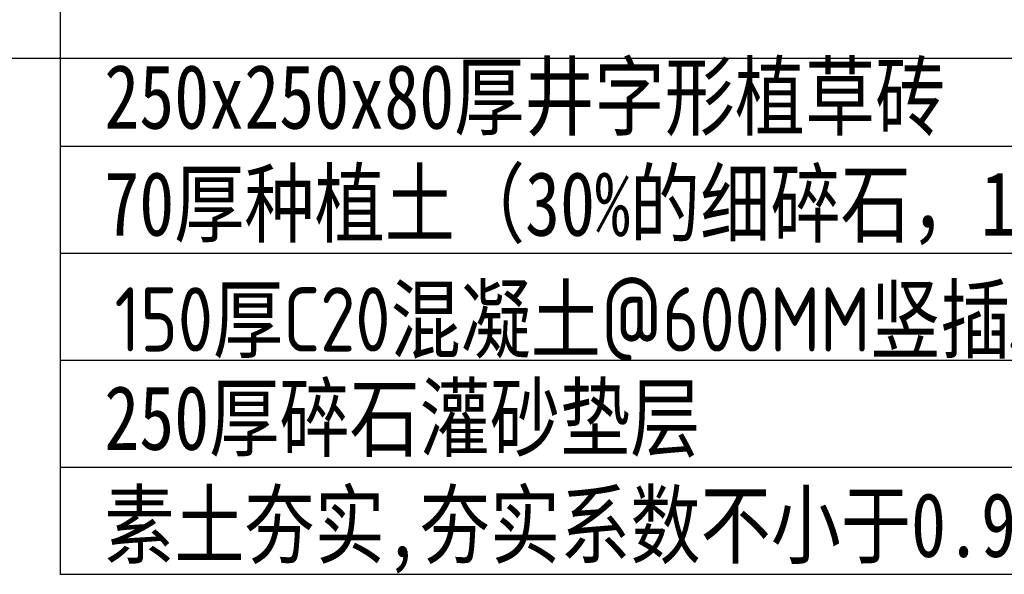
# Model space of a CAD drawing. Extents: x 499156 to 998412, y 3804642 to 7609653.
# Tile 33 of 74: x 500704 to 500750, y 3804675 to 3804701. Entities that reach past the tile are written whole.
import ezdxf

# ---------------------------------------------------------------- set-up
doc = ezdxf.new("R2010")
doc.units = 0
doc.layers.get('0').update_dxf_attribs({"linetype": 'CONTINUOUS'})
doc.layers.add('18-ab-hide', color=191, linetype='CONTINUOUS', plot=False)
doc.layers.add('19-ab-dim', color=3, linetype='CONTINUOUS')
doc.layers.add('19-ab-dim @ 1', color=3, linetype='CONTINUOUS')
doc.styles.add('ab', font='simhei.ttf', dxfattribs={"width": 0.8})
doc.styles.add('黑体', font='simhei.ttf')
doc.dimstyles.new('1-20', dxfattribs={"dimscale": 20, "dimtxt": 3, "dimasz": 1, "dimexe": 2, "dimexo": 2, "dimgap": 0.5, "dimtad": 1, "dimdec": 0, "dimrnd": 10, "dimtxsty": '黑体', "dimblk": 'ARCHTICK', "dimcen": 1, "dimclrd": 256, "dimclre": 3, "dimclrt": 7, "dimadec": 0, "dimazin": 0, "dimtfac": 1, "dimtdec": 0, "dimtix": 1, "dimtmove": 2, "dimatfit": 3, "dimldrblk": 'DOTSMALL', "dimfxl": 1, "dimarcsym": 0})

# ---------------------------------------------------------------- blocks, each defined once
blk = doc.blocks.new('_ArchTick')
at = {"color": 0, "linetype": 'ByBlock', "const_width": 0.4}
blk.add_lwpolyline([(-0.707, -0.707), (0.707, 0.707)], dxfattribs=at)
blk = doc.blocks.new('_DotSmall')
at = {"color": 0, "linetype": 'ByBlock', "const_width": 0.5}
blk.add_lwpolyline([(-0.0625, 0, 1), (0.0625, 0, 1)], format="xyb", close=True, dxfattribs=at)

msp = doc.modelspace()

# ---------------------------------------------------------------- linework, layer by layer
at = {"layer": '18-ab-hide', "linetype": 'Continuous'}
msp.add_lwpolyline([(500610.582, 3804699.359), (500928.158, 3804699.359), (500928.158, 3804753.266), (500610.582, 3804753.266)], close=True, dxfattribs=at)
at = {"layer": '19-ab-dim'}
for p, q in [((500705.709, 3804695.248), (500787.669, 3804695.248)), ((500705.709, 3804690.248), (500787.669, 3804690.248)), ((500705.709, 3804685.248), (500769.048, 3804685.248)), ((500705.709, 3804680.248), (500757.381, 3804680.248)), ((500705.709, 3804675.248), (500757.381, 3804675.248))]:
    msp.add_line(p, q, dxfattribs=at)

# ---------------------------------------------------------------- texts
at = {"layer": '19-ab-dim', "color": 7, "style": 'ab', "width": 0.8}
for s, p in [('250x250x80厚井字形植草砖', (500707.771, 3804696.06)), ('70厚种植土（30%%%的细碎石，15%%%中粗砂，55%%%耕作土）', (500707.771, 3804691.06)), ('250厚碎石灌砂垫层', (500707.771, 3804681.06)), ('素土夯实,夯实系数不小于0.93', (500707.771, 3804676.06))]:
    msp.add_text(s, height=3, dxfattribs=at).set_placement(p)
at = {"layer": '19-ab-dim', "color": 7, "insert": (500708.253, 3804685.217), "char_height": 3, "attachment_point": 7, "style": 'ab'}
msp.add_mtext('{\\fISOCPEUR|b0|i0|c0|p34;150}厚{\\fISOCPEUR|b0|i0|c0|p34;C20}混凝土{\\fISOCPEUR|b0|i0|c0|p34;@600MM}竖插{\\fISOCPEUR|b0|i0|c0|p34;%%C32}排水管', dxfattribs=at)

# ---------------------------------------------------------------- leaders
at = {"layer": '19-ab-dim @ 1'}
for points in [[(500705.709, 3804727.809), (500705.709, 3804675.248)], [(500705.709, 3804725.019), (500705.709, 3804675.248)], [(500705.709, 3804721.105), (500705.709, 3804675.248)], [(500705.709, 3804714.369), (500705.709, 3804675.248)], [(500705.709, 3804708.562), (500705.709, 3804675.248)]]:
    msp.add_leader(points, dimstyle='1-20', override={"dimscale": 1, "dimgap": 1, "dimtad": 0}, dxfattribs=at)

doc.saveas('drawing.dxf')
